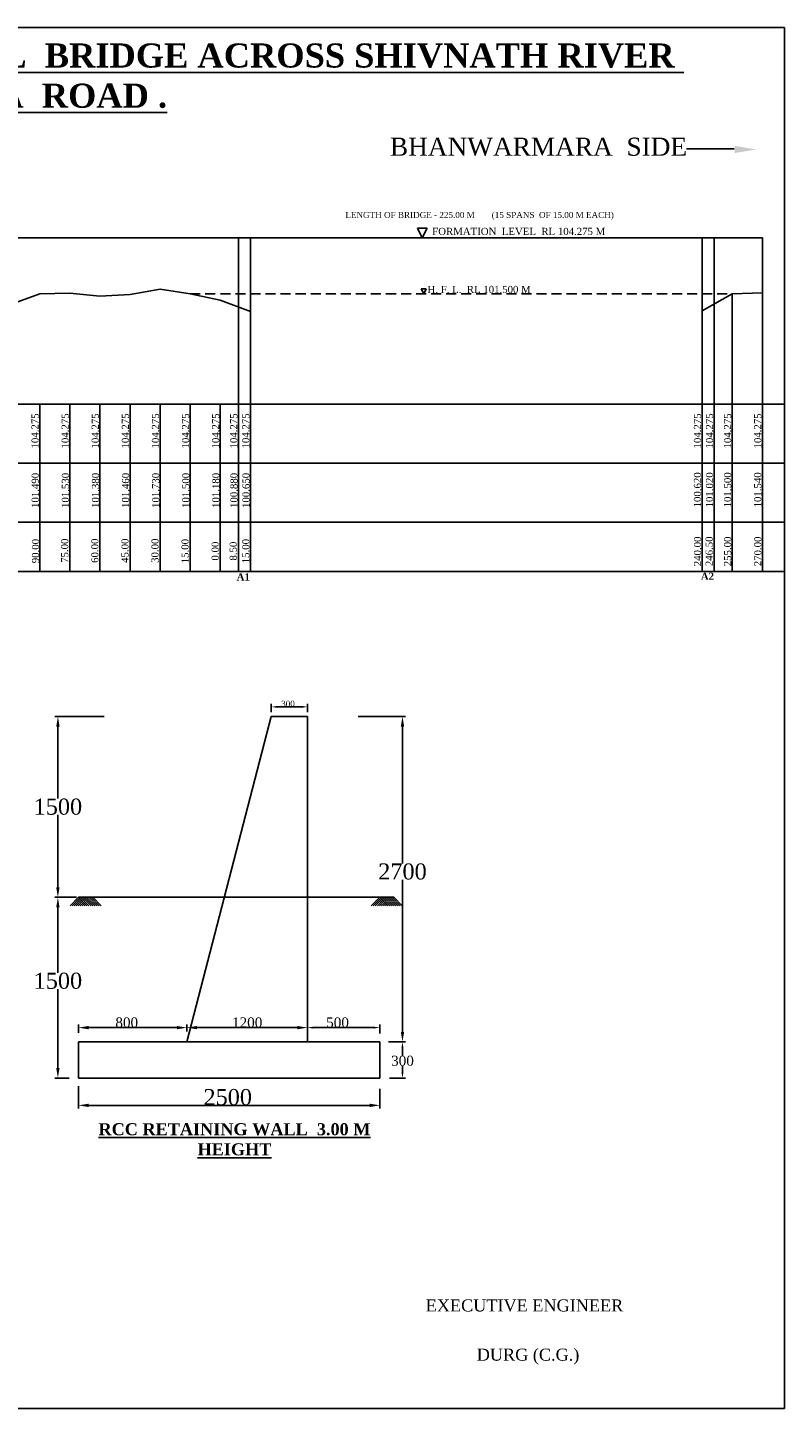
# Model space of a CAD drawing. Header units: millimetres. Extents: x -1995464 to 2763072, y 540154 to 1556955.
# Tile 23 of 24: x 2642723 to 2680420, y 1451768 to 1520509. Entities that reach past the tile are written whole.
import ezdxf

# ---------------------------------------------------------------- set-up
doc = ezdxf.new("R2010")
doc.units = ezdxf.units.MM
doc.header["$MEASUREMENT"] = 0
doc.linetypes.add('DASED', pattern=[0.375, 0.25, -0.125])
doc.styles.get("Standard").update_dxf_attribs({"font": 'times.ttf'})
doc.dimstyles.get("Standard").update_dxf_attribs({"dimtxt": 400, "dimasz": 300, "dimexe": 150, "dimexo": 100, "dimgap": 0.09, "dimtad": 1, "dimtih": 1, "dimtoh": 1, "dimdec": 0, "dimzin": 0, "dimdsep": 46, "dimtxsty": 'Standard', "dimcen": 0.09, "dimadec": 0, "dimazin": 0, "dimtfac": 1, "dimtdec": 0, "dimtofl": 0, "dimtmove": 0, "dimatfit": 3, "dimfxl": 150, "dimtolj": 1, "dimtzin": 0, "dimarcsym": 0})

# ---------------------------------------------------------------- blocks, each defined once
blk = doc.blocks.new('*D175')
at = {"color": 0, "lineweight": -2, "ltscale": 2000, "transparency": 16777216}
for p, q in [((2645041, 1477213), (2644082, 1477213)), ((2644232, 1476713), (2644232, 1473458)), ((2644232, 1468713), (2644232, 1472644)), ((2644801, 1468213), (2644082, 1468213))]:
    blk.add_line(p, q, dxfattribs=at)
at = {"color": 0, "lineweight": 25, "ltscale": 2000, "transparency": 16777216}
for points in [[(2644148, 1476713), (2644315, 1476713), (2644232, 1477213)], [(2644148, 1468713), (2644315, 1468713), (2644232, 1468213)]]:
    blk.add_solid(points, dxfattribs=at)
at = {"layer": 'Defpoints', "color": 0, "lineweight": 25, "ltscale": 2000, "transparency": 16777216}
for p in [(2645141, 1477213), (2644232, 1468213), (2644901, 1468213)]:
    blk.add_point(p, dxfattribs=at)
at = {"color": 0, "ltscale": 2000, "transparency": 16777216, "insert": (2644232, 1473051), "char_height": 400, "attachment_point": 5}
blk.add_mtext('\\A1;{\\H2x;1500}', dxfattribs=at)
blk = doc.blocks.new('*D176')
at = {"color": 0, "lineweight": -2, "ltscale": 2000, "transparency": 16777216}
for p, q in [((2660692, 1470013), (2661546, 1470013)), ((2661396, 1469713), (2661396, 1469326)), ((2661396, 1468513), (2661396, 1468817)), ((2660754, 1468213), (2661546, 1468213))]:
    blk.add_line(p, q, dxfattribs=at)
at = {"color": 0, "lineweight": 25, "ltscale": 2000, "transparency": 16777216}
for points in [[(2661346, 1469713), (2661446, 1469713), (2661396, 1470013)], [(2661346, 1468513), (2661446, 1468513), (2661396, 1468213)]]:
    blk.add_solid(points, dxfattribs=at)
at = {"layer": 'Defpoints', "color": 0, "lineweight": 25, "ltscale": 2000, "transparency": 16777216}
for p in [(2660592, 1470013), (2660654, 1468213), (2661396, 1468213)]:
    blk.add_point(p, dxfattribs=at)
at = {"color": 0, "ltscale": 2000, "transparency": 16777216, "insert": (2661396, 1469071), "char_height": 400, "attachment_point": 5}
blk.add_mtext('\\A1;{\\H1.25x;300}', dxfattribs=at)
blk = doc.blocks.new('*D177')
at = {"color": 0, "lineweight": -2, "ltscale": 2000, "transparency": 16777216}
for p, q in [((2645261, 1467807), (2645261, 1466703)), ((2660268, 1467681), (2660268, 1466703)), ((2645761, 1466853), (2659768, 1466853))]:
    blk.add_line(p, q, dxfattribs=at)
at = {"color": 0, "lineweight": 25, "ltscale": 2000, "transparency": 16777216}
for points in [[(2645761, 1466936), (2645761, 1466770), (2645261, 1466853)], [(2659768, 1466936), (2659768, 1466770), (2660268, 1466853)]]:
    blk.add_solid(points, dxfattribs=at)
at = {"layer": 'Defpoints', "color": 0, "lineweight": 25, "ltscale": 2000, "transparency": 16777216}
for p in [(2645261, 1467907), (2660268, 1467781), (2660268, 1466853)]:
    blk.add_point(p, dxfattribs=at)
at = {"color": 0, "ltscale": 2000, "transparency": 16777216, "insert": (2652692, 1467260), "char_height": 400, "attachment_point": 5}
blk.add_mtext('\\A1;{\\H2x;2500}', dxfattribs=at)
blk = doc.blocks.new('*D178')
at = {"color": 0, "lineweight": -2, "ltscale": 2000, "transparency": 16777216}
for p, q in [((2656661, 1470113), (2656661, 1470873)), ((2656961, 1470723), (2659960, 1470723)), ((2660260, 1470436), (2660260, 1470873))]:
    blk.add_line(p, q, dxfattribs=at)
at = {"color": 0, "lineweight": 25, "ltscale": 2000, "transparency": 16777216}
for points in [[(2656961, 1470773), (2656961, 1470673), (2656661, 1470723)], [(2659960, 1470773), (2659960, 1470673), (2660260, 1470723)]]:
    blk.add_solid(points, dxfattribs=at)
at = {"layer": 'Defpoints', "color": 0, "lineweight": 25, "ltscale": 2000, "transparency": 16777216}
for p in [(2660260, 1470723), (2656661, 1470013), (2660260, 1470336)]:
    blk.add_point(p, dxfattribs=at)
at = {"color": 0, "ltscale": 2000, "transparency": 16777216, "insert": (2658162, 1470977), "char_height": 400, "attachment_point": 5}
blk.add_mtext('\\A1;{\\H1.25x;500}', dxfattribs=at)
blk = doc.blocks.new('*D179')
at = {"color": 0, "lineweight": -2, "ltscale": 2000, "transparency": 16777216}
for p, q in [((2650661, 1470524), (2650661, 1470873)), ((2651161, 1470723), (2656161, 1470723)), ((2656661, 1470113), (2656661, 1470873))]:
    blk.add_line(p, q, dxfattribs=at)
at = {"color": 0, "lineweight": 25, "ltscale": 2000, "transparency": 16777216}
for points in [[(2651161, 1470806), (2651161, 1470640), (2650661, 1470723)], [(2656161, 1470806), (2656161, 1470640), (2656661, 1470723)]]:
    blk.add_solid(points, dxfattribs=at)
at = {"layer": 'Defpoints', "color": 0, "lineweight": 25, "ltscale": 2000, "transparency": 16777216}
for p in [(2650661, 1470424), (2656661, 1470723), (2656661, 1470013)]:
    blk.add_point(p, dxfattribs=at)
at = {"color": 0, "ltscale": 2000, "transparency": 16777216, "insert": (2653661, 1470977), "char_height": 400, "attachment_point": 5}
blk.add_mtext('\\A1;{\\H1.25x;1200}', dxfattribs=at)
blk = doc.blocks.new('*D180')
at = {"color": 0, "lineweight": -2, "ltscale": 2000, "transparency": 16777216}
for p, q in [((2659189, 1486212), (2661546, 1486212)), ((2661396, 1485712), (2661396, 1478900)), ((2661396, 1470513), (2661396, 1478084)), ((2660812, 1470013), (2661546, 1470013))]:
    blk.add_line(p, q, dxfattribs=at)
at = {"color": 0, "lineweight": 25, "ltscale": 2000, "transparency": 16777216}
for points in [[(2661313, 1485712), (2661480, 1485712), (2661396, 1486212)], [(2661313, 1470513), (2661480, 1470513), (2661396, 1470013)]]:
    blk.add_solid(points, dxfattribs=at)
at = {"layer": 'Defpoints', "color": 0, "lineweight": 25, "ltscale": 2000, "transparency": 16777216}
for p in [(2659089, 1486212), (2660712, 1470013), (2661396, 1470013)]:
    blk.add_point(p, dxfattribs=at)
at = {"color": 0, "ltscale": 2000, "transparency": 16777216, "insert": (2661396, 1478492), "char_height": 400, "attachment_point": 5}
blk.add_mtext('\\A1;{\\H2x;2700}', dxfattribs=at)
blk = doc.blocks.new('*D181')
at = {"color": 0, "lineweight": -2, "ltscale": 2000, "transparency": 16777216}
for p, q in [((2654861, 1486432), (2654861, 1486842)), ((2655161, 1486692), (2656361, 1486692)), ((2656661, 1486432), (2656661, 1486842))]:
    blk.add_line(p, q, dxfattribs=at)
at = {"color": 0, "lineweight": 25, "ltscale": 2000, "transparency": 16777216}
for points in [[(2655161, 1486742), (2655161, 1486642), (2654861, 1486692)], [(2656361, 1486742), (2656361, 1486642), (2656661, 1486692)]]:
    blk.add_solid(points, dxfattribs=at)
at = {"layer": 'Defpoints', "color": 0, "lineweight": 25, "ltscale": 2000, "transparency": 16777216}
for p in [(2654861, 1486332), (2656661, 1486692), (2656661, 1486332)]:
    blk.add_point(p, dxfattribs=at)
at = {"color": 0, "ltscale": 2000, "transparency": 16777216, "insert": (2655693, 1486845), "char_height": 400, "attachment_point": 5}
blk.add_mtext('\\A1;{\\H0.75x;300}', dxfattribs=at)
blk = doc.blocks.new('*D182')
at = {"color": 0, "lineweight": -2, "ltscale": 2000, "transparency": 16777216}
for p, q in [((2645261, 1470459), (2645261, 1470873)), ((2645761, 1470723), (2650161, 1470723)), ((2650661, 1470524), (2650661, 1470873))]:
    blk.add_line(p, q, dxfattribs=at)
at = {"color": 0, "lineweight": 25, "ltscale": 2000, "transparency": 16777216}
for points in [[(2645761, 1470806), (2645761, 1470640), (2645261, 1470723)], [(2650161, 1470806), (2650161, 1470640), (2650661, 1470723)]]:
    blk.add_solid(points, dxfattribs=at)
at = {"layer": 'Defpoints', "color": 0, "lineweight": 25, "ltscale": 2000, "transparency": 16777216}
for p in [(2650661, 1470723), (2650661, 1470424), (2645261, 1470359)]:
    blk.add_point(p, dxfattribs=at)
at = {"color": 0, "ltscale": 2000, "transparency": 16777216, "insert": (2647661, 1470977), "char_height": 400, "attachment_point": 5}
blk.add_mtext('\\A1;{\\H1.25x;800}', dxfattribs=at)
blk = doc.blocks.new('*D183')
at = {"color": 0, "lineweight": -2, "ltscale": 2000, "transparency": 16777216}
for p, q in [((2646544, 1486212), (2644082, 1486212)), ((2644232, 1485712), (2644232, 1482126)), ((2644232, 1477713), (2644232, 1481312)), ((2645161, 1477213), (2644082, 1477213))]:
    blk.add_line(p, q, dxfattribs=at)
at = {"color": 0, "lineweight": 25, "ltscale": 2000, "transparency": 16777216}
for points in [[(2644148, 1485712), (2644315, 1485712), (2644232, 1486212)], [(2644148, 1477713), (2644315, 1477713), (2644232, 1477213)]]:
    blk.add_solid(points, dxfattribs=at)
at = {"layer": 'Defpoints', "color": 0, "lineweight": 25, "ltscale": 2000, "transparency": 16777216}
for p in [(2646644, 1486212), (2644232, 1477213), (2645261, 1477213)]:
    blk.add_point(p, dxfattribs=at)
at = {"color": 0, "ltscale": 2000, "transparency": 16777216, "insert": (2644232, 1481719), "char_height": 400, "attachment_point": 5}
blk.add_mtext('\\A1;{\\H2x;1500}', dxfattribs=at)

msp = doc.modelspace()

# ---------------------------------------------------------------- linework, layer by layer
at = {"lineweight": 25, "ltscale": 2000}
for p, q in [((2677913.5, 1514468.1), (2675549.7, 1514468.1)), ((2654860.6, 1486212), (2650660.9, 1470013)), ((2654860.6, 1486212), (2656660.5, 1486212)), ((2656660.5, 1470013), (2656660.5, 1486212)), ((2645261.2, 1477212.6), (2660260.3, 1477212.6)), ((2645261.2, 1468213.1), (2645261.2, 1470013)), ((2645261.2, 1470013), (2660260.3, 1470013)), ((2660260.3, 1468213.1), (2660260.3, 1470013)), ((2645261.2, 1468213.1), (2660260.3, 1468213.1))]:
    msp.add_line(p, q, dxfattribs=at)
at = {"ltscale": 2000}
for p, q in [((2662617.7, 1510532), (2662137.7, 1510532)), ((2662377.7, 1510037), (2662137.7, 1510532)), ((2662617.7, 1510532), (2662377.7, 1510037)), ((2662574.2, 1507505.6), (2662334.2, 1507505.6)), ((2662454.2, 1507258.1), (2662334.2, 1507505.6)), ((2662574.2, 1507505.6), (2662454.2, 1507258.1)), ((2583210, 1498827.3), (2676322.2, 1498827.3)), ((2676322.2, 1498827.3), (2680420, 1498827.3)), ((2583210, 1495894.9), (2676322.2, 1495894.9)), ((2676322.2, 1495894.9), (2680420, 1495894.9)), ((2583210, 1493432.2), (2676322.2, 1493432.2)), ((2676322.2, 1493432.2), (2680420, 1493432.2)), ((2644843, 1476794.4), (2645261.2, 1477212.6)), ((2644943.7, 1476794.4), (2645311.6, 1477162.2)), ((2645044.4, 1476794.4), (2645361.9, 1477111.9)), ((2645145.1, 1476794.4), (2645412.2, 1477061.6)), ((2645245.7, 1476794.4), (2645462.6, 1477011.2)), ((2645261.2, 1477212.6), (2645679.4, 1476794.4)), ((2645261.2, 1477212.6), (2645965.9, 1477212.6)), ((2645346.4, 1476794.4), (2645512.9, 1476960.9)), ((2645361.9, 1477212.6), (2645729.8, 1476844.7)), ((2645361.9, 1477212.6), (2645780.1, 1476794.4)), ((2645447.1, 1476794.4), (2645563.3, 1476910.5)), ((2645462.6, 1477212.6), (2645880.8, 1476794.4)), ((2645547.8, 1476794.4), (2645613.6, 1476860.2)), ((2645563.3, 1477212.6), (2645981.4, 1476794.4)), ((2645663.9, 1477212.6), (2646082.1, 1476794.4)), ((2645764.6, 1477212.6), (2646182.8, 1476794.4)), ((2645865.3, 1477212.6), (2646283.5, 1476794.4)), ((2645965.9, 1477212.6), (2646384.1, 1476794.4)), ((2659842.1, 1476794.4), (2660260.3, 1477212.6)), ((2659942.8, 1476794.4), (2660310.6, 1477162.2)), ((2660043.5, 1476794.4), (2660361, 1477111.9)), ((2660144.1, 1476794.4), (2660411.3, 1477061.6)), ((2660244.8, 1476794.4), (2660461.6, 1477011.2)), ((2660260.3, 1477212.6), (2660678.5, 1476794.4)), ((2660260.3, 1477212.6), (2660965, 1477212.6)), ((2660345.5, 1476794.4), (2660512, 1476960.9)), ((2660361, 1477212.6), (2660728.8, 1476844.7)), ((2660361, 1477212.6), (2660779.2, 1476794.4)), ((2660446.2, 1476794.4), (2660562.3, 1476910.5)), ((2660461.6, 1477212.6), (2660879.8, 1476794.4)), ((2660546.8, 1476794.4), (2660612.7, 1476860.2)), ((2660562.3, 1477212.6), (2660980.5, 1476794.4)), ((2660663, 1477212.6), (2661081.2, 1476794.4)), ((2660763.7, 1477212.6), (2661181.8, 1476794.4)), ((2660864.3, 1477212.6), (2661282.5, 1476794.4)), ((2660965, 1477212.6), (2661383.2, 1476794.4))]:
    msp.add_line(p, q, dxfattribs=at)
at = {"color": 0, "lineweight": 25, "ltscale": 2000}
for p, q in [((2598351.7, 1510037), (2679322.2, 1510037)), ((2653222.2, 1501762), (2653222.2, 1510037)), ((2653822.2, 1501762), (2653822.2, 1510037)), ((2676322.2, 1501762), (2676322.2, 1510037)), ((2676922.2, 1510037), (2676922.2, 1493432.2)), ((2679322.2, 1501762), (2679322.2, 1510037)), ((2653822.2, 1501762), (2653822.2, 1506942)), ((2653822.2, 1501762), (2653822.2, 1505332)), ((2653822.2, 1501762), (2653822.2, 1505092)), ((2583210, 1501762), (2653822.2, 1501762)), ((2583210, 1501762), (2676322.2, 1501762)), ((2653822.2, 1501762), (2601808.6, 1501762)), ((2602208, 1501762), (2653822.2, 1501762)), ((2643327.8, 1501762), (2643327.8, 1493432.2)), ((2644827, 1501762), (2644827, 1493432.2)), ((2646326.2, 1501762), (2646326.2, 1493432.2)), ((2647825.4, 1501762), (2647825.4, 1493432.2)), ((2649324.6, 1501762), (2649324.6, 1493432.2)), ((2650823.8, 1501762), (2650823.8, 1493432.2)), ((2652323, 1501762), (2652323, 1493432.2)), ((2653222.2, 1501762), (2653222.2, 1493432.2)), ((2653822.2, 1501762), (2653822.2, 1493432.2)), ((2676322.2, 1501762), (2680420, 1501762)), ((2676322.2, 1501762), (2676322.2, 1493432.2)), ((2676322.2, 1501762), (2676322.2, 1493432.2)), ((2680420, 1501762), (2676322.2, 1501762)), ((2676322.2, 1501762), (2680420, 1501762)), ((2677822.2, 1501762), (2677822.2, 1493432.2)), ((2679322.2, 1501762), (2679322.2, 1493432.2))]:
    msp.add_line(p, q, dxfattribs=at)
at = {"color": 1, "lineweight": 25, "ltscale": 2000}
for p, q in [((2650823.8, 1510037), (2679322.2, 1510037)), ((2641828.6, 1506712), (2643327.8, 1507252)), ((2643327.8, 1507252), (2644827, 1507292)), ((2644827, 1507292), (2646326.2, 1507142)), ((2646326.2, 1507142), (2647825.4, 1507222)), ((2647825.4, 1507222), (2649324.6, 1507492)), ((2649324.6, 1507492), (2650823.8, 1507262)), ((2650823.8, 1507262), (2652323, 1506942)), ((2652323, 1506942), (2653822.2, 1506382)), ((2677822.2, 1507262), (2676322.2, 1506412)), ((2679322.2, 1507302), (2677822.2, 1507262)), ((2677822.2, 1501762), (2677822.2, 1507262)), ((2679322.2, 1501762), (2679322.2, 1507302)), ((2653822.2, 1501762), (2653822.2, 1506382)), ((2676322.2, 1501762), (2676322.2, 1506412))]:
    msp.add_line(p, q, dxfattribs=at)
at = {"linetype": 'DASED', "lineweight": 25, "ltscale": 2000}
msp.add_line((2650823.8, 1507262), (2677822.2, 1507262), dxfattribs=at)
msp.add_lwpolyline([(2583210, 1520508.9), (2680420, 1520508.9), (2680420, 1451767.5), (2583210, 1451767.5)], close=True)
at = {"ltscale": 2000}
msp.add_solid([(2677935.3, 1514262.5), (2677935.3, 1514622.6), (2679015.7, 1514442.5)], dxfattribs=at)

# ---------------------------------------------------------------- texts
for s, insert, char_height, width, attachment_point in [('{\\fTimes New Roman|b1|i0|c0|p18;\\LL - SECTION OF APPROACH  FOR   CONST. OF HIGH LEVEL  BRIDGE ACROSS SHIVNATH RIVER\\fTimes New Roman|b1|i1|c0|p18; \\fTimes New Roman|b1|i0|c0|p18; ON BAKAL - BHANWARMARA  ROAD .}', (2632882.1, 1519721.9), 1200, 87757.324, 2), ('\\pt5400;BHANWARMARA  SIDE', (2660770.5, 1515030.6), 900, 186618.341, 1), ('LENGTH OF BRIDGE - 225.00 M', (2661773.7, 1511332.9), 300, 8701.49, 2), ('(15 SPANS  OF 15.00 M EACH)', (2668881.9, 1511332.9), 300, 8701.49, 2), ('FORMATION  LEVEL  RL 104.275 M', (2667187.2, 1510541.6), 356, 30557.583, 2), ('H. F. L.  RL 101.500 M', (2665214.7, 1507652.8), 356, 30557.583, 2), ('{\\fTimes New Roman|b1|i0|c0|p18;A1}', (2653466.3, 1493337.8), 356, 30557.583, 2), ('{\\fTimes New Roman|b1|i0|c0|p18;A2}', (2676586.2, 1493373.8), 356, 30557.583, 2), ('EXECUTIVE ENGINEER', (2667474.4, 1457192.9), 600, 18983.575, 2), ('DURG (C.G.)', (2667650.5, 1454742.6), 600, 18983.575, 2)]:
    msp.add_mtext(s, dxfattribs=dict(insert=insert, char_height=char_height, width=width, attachment_point=attachment_point))
at = {"char_height": 356, "attachment_point": 2, "rotation": 90}
for s, insert, width in [('104.275', (2642916.8, 1500429.3), 3443.612), ('104.275', (2644416, 1500429.3), 3443.612), ('104.275', (2645915.2, 1500429.3), 3443.612), ('104.275', (2647414.4, 1500429.3), 3443.612), ('104.275', (2648913.6, 1500429.3), 3443.612), ('104.275', (2650412.8, 1500429.3), 3443.612), ('104.275', (2651912, 1500429.3), 3443.612), ('104.275', (2652811.2, 1500429.3), 3443.612), ('104.275', (2653411.2, 1500429.3), 3443.612), ('104.275', (2675911.2, 1500429.3), 3443.612), ('104.275', (2676511.2, 1500429.3), 3443.612), ('104.275', (2677411.2, 1500429.3), 3443.612), ('104.275', (2678911.2, 1500429.3), 3443.612), ('101.490', (2642927.6, 1497468.4), 2697.045), ('101.530', (2644426.8, 1497468.4), 2697.045), ('101.380', (2645926, 1497468.4), 2697.045), ('101.460', (2647425.2, 1497468.4), 2697.045), ('101.730', (2648924.4, 1497468.4), 2697.045), ('101.500', (2650423.6, 1497468.4), 2697.045), ('101.180', (2651922.8, 1497468.4), 2697.045), ('100.880', (2652822.1, 1497468.4), 2697.045), ('100.650', (2653422.1, 1497468.4), 2697.045), ('100.620', (2675911.2, 1497496.8), 2013.293), ('101.020', (2676511.2, 1497496.8), 2510.727), ('101.500', (2677411.2, 1497496.8), 2510.727), ('101.540', (2678911.2, 1497496.8), 975.08), ('240.00', (2675914.1, 1494432.2), 975.08), ('246.50', (2676495, 1494437.3), 975.08), ('255.00', (2677414.1, 1494432.2), 975.08), ('270.00', (2678914.1, 1494432.2), 975.08), ('90.00', (2642937.2, 1494447.2), 975.08), ('75.00', (2644391.9, 1494466), 975.08), ('60.00', (2645891.1, 1494466), 975.08), ('45.00', (2647390.3, 1494466), 975.08), ('30.00', (2648889.5, 1494466), 975.08), ('15.00', (2650388.7, 1494447.2), 2834.962), ('0.00', (2651887.9, 1494447.2), 2834.962), ('8.50', (2652787.2, 1494447.2), 2834.962), ('15.00', (2653410.9, 1494447.2), 975.08)]:
    msp.add_mtext(s, dxfattribs=dict(at, insert=insert, width=width))
at = {"color": 0, "insert": (2653026.4, 1465965.6), "char_height": 600, "width": 15094.497, "attachment_point": 2}
msp.add_mtext('{\\fTimes New Roman|b1|i0|c0|p18;\\LRCC RETAINING WALL  3.00 M HEIGHT}', dxfattribs=at)

# ---------------------------------------------------------------- dimensions: what is measured, and where the dimension line sits
at = {"ltscale": 2000}
for base, p1, p2, text, picture, middle in [((2656660.5, 1486692), (2654860.6, 1486332), (2656660.5, 1486332), '{\\H0.75x;300}', '*D181', (2655693.4, 1486692)), ((2660260.3, 1470722.8), (2656660.5, 1470013), (2660260.3, 1470335.5), '{\\H1.25x;500}', '*D178', (2658162.4, 1470722.8))]:
    dim = msp.add_linear_dim(base=base, p1=p1, p2=p2, text=text, dimstyle='Standard', dxfattribs=at)
    dim.commit()
    dim.dimension.update_dxf_attribs({"geometry": picture, "text_midpoint": middle, "dimtype": 160})
for base, p1, p2, text, picture, middle in [((2644231.7, 1477212.6), (2646644.1, 1486212), (2645261.2, 1477212.6), '{\\H2x;1500}', '*D183', (2644231.7, 1481718.9)), ((2661396.5, 1470013), (2659088.5, 1486212), (2660711.9, 1470013), '{\\H2x;2700}', '*D180', (2661396.5, 1478492)), ((2644231.7, 1468213.1), (2645141.2, 1477212.6), (2644901.3, 1468213.1), '{\\H2x;1500}', '*D175', (2644231.7, 1473050.9))]:
    dim = msp.add_linear_dim(base=base, p1=p1, p2=p2, angle=90, text=text, dimstyle='Standard', override={"dimasz": 500}, dxfattribs=at)
    dim.commit()
    dim.dimension.update_dxf_attribs({"geometry": picture, "text_midpoint": middle, "dimtype": 160})
for base, p1, p2, text, picture, middle in [((2650660.9, 1470722.8), (2645261.2, 1470359), (2650660.9, 1470423.5), '{\\H1.25x;800}', '*D182', (2647661.1, 1470722.8)), ((2656660.5, 1470722.8), (2650660.9, 1470423.5), (2656660.5, 1470013), '{\\H1.25x;1200}', '*D179', (2653660.7, 1470722.8)), ((2660268.1, 1466853), (2645261.2, 1467906.6), (2660268.1, 1467780.8), '{\\H2x;2500}', '*D177', (2652692.2, 1466853))]:
    dim = msp.add_linear_dim(base=base, p1=p1, p2=p2, text=text, dimstyle='Standard', override={"dimasz": 500}, dxfattribs=at)
    dim.commit()
    dim.dimension.update_dxf_attribs({"geometry": picture, "text_midpoint": middle, "dimtype": 160})
dim = msp.add_linear_dim(base=(2661396.5, 1468213.1), p1=(2660591.9, 1470013), p2=(2660654.4, 1468213.1), angle=90, text='{\\H1.25x;300}', dimstyle='Standard', dxfattribs=at)
dim.commit()
dim.dimension.update_dxf_attribs({"geometry": '*D176', "text_midpoint": (2661396.5, 1469071.3), "dimtype": 160})

doc.saveas('drawing.dxf')
